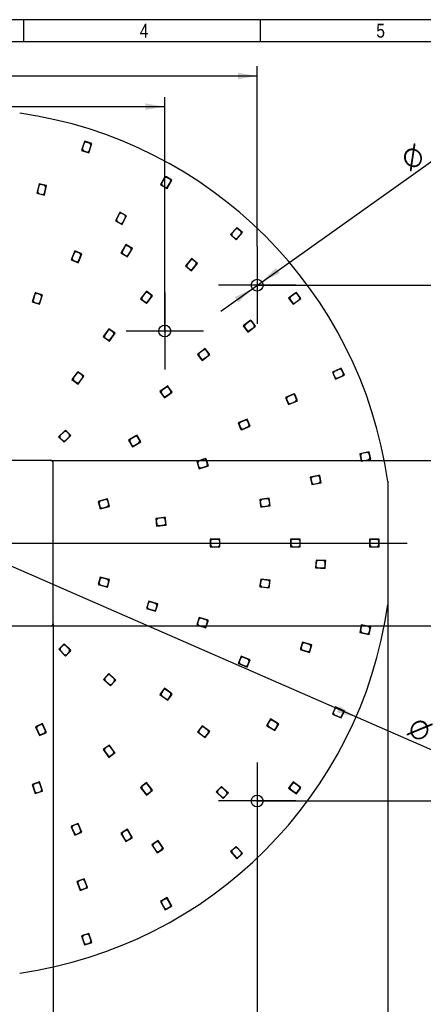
# Model space of a CAD drawing. Header units: millimetres. Extents: x 16 to 406, y 14 to 285.
# Tile 10 of 12: x 148 to 221, y 106 to 285. Entities that reach past the tile are written whole.
import ezdxf
from ezdxf.enums import TextEntityAlignment as Align
from ezdxf.lldxf.tags import DXFTag

# ---------------------------------------------------------------- set-up
doc = ezdxf.new("R2010")
doc.units = ezdxf.units.MM
for name, color, linetype in [('10', 7, 'Continuous'), ('Default', 7, 'Continuous'), ('LED_2835', 7, 'Continuous'), ('PCB_RDLED_315_EM', 7, 'Continuous')]:
    doc.layers.add(name, color=color, linetype=linetype)
doc.styles.add('SEACAD_Arial', font='arial.ttf')
doc.styles.add('SEACAD_Solid_Edge_ANSI1_Symbols', font='semeca1.ttf')
tags = doc.linetypes.add('CENTER2', pattern=[28.575, 19.05, -3.175, 3.175, -3.175]).pattern_tags.tags
tags[10:11] = [DXFTag(74, 4), DXFTag(75, 0), DXFTag(340, '0'), DXFTag(46, 0.0), DXFTag(50, 0.0), DXFTag(44, 0.0), DXFTag(45, 0.0)]
tags[8:9] = [DXFTag(74, 4), DXFTag(75, 0), DXFTag(340, '0'), DXFTag(46, 0.0), DXFTag(50, 0.0), DXFTag(44, 0.0), DXFTag(45, 0.0)]
tags[6:7] = [DXFTag(74, 4), DXFTag(75, 0), DXFTag(340, '0'), DXFTag(46, 0.0), DXFTag(50, 0.0), DXFTag(44, 0.0), DXFTag(45, 0.0)]
tags[4:5] = [DXFTag(74, 4), DXFTag(75, 0), DXFTag(340, '0'), DXFTag(46, 0.0), DXFTag(50, 0.0), DXFTag(44, 0.0), DXFTag(45, 0.0)]
doc.dimstyles.new('ISO', dxfattribs={"dimtxt": 3.5, "dimasz": 3.5, "dimexe": 1.75, "dimexo": 0, "dimgap": 0.875, "dimtad": 1, "dimlfac": 2, "dimtxsty": 'SEACAD_Arial', "dimblk1": '_SE_FILLED', "dimblk2": '_SE_FILLED', "dimsah": 1, "dimcen": 1.75, "dimadec": 0, "dimazin": 0, "dimtfac": 0.5, "dimtdec": 3, "dimtmove": 0, "dimatfit": 3, "dimfxl": 1, "dimarcsym": 0})

# ---------------------------------------------------------------- blocks, each defined once
blk = doc.blocks.new('SEANNOT_GROUP1')
at = {"layer": 'Default', "color": 7, "linetype": 'CENTER2'}
blk.add_line((54.91, 189.69), (217.81, 189.69), dxfattribs=at)
blk = doc.blocks.new('SEANNOT_GROUP2')
at = {"layer": 'Default', "color": 7, "linetype": 'CENTER2'}
for p, q in [((190.61, 243.44), (190.61, 229.44)), ((197.61, 236.44), (183.61, 236.44))]:
    blk.add_line(p, q, dxfattribs=at)
blk = doc.blocks.new('SEANNOT_GROUP3')
at = {"layer": 'Default', "color": 7, "linetype": 'CENTER2'}
for p, q in [((173.86, 235.14), (173.86, 221.14)), ((180.86, 228.14), (166.86, 228.14))]:
    blk.add_line(p, q, dxfattribs=at)
blk = doc.blocks.new('SEANNOT_GROUP4')
at = {"layer": 'Default', "color": 7, "linetype": 'CENTER2'}
for p, q in [((190.61, 149.94), (190.61, 135.94)), ((197.61, 142.94), (183.61, 142.94))]:
    blk.add_line(p, q, dxfattribs=at)
blk = doc.blocks.new('SE')
at = {"layer": 'LED_2835', "color": 7, "linetype": 'Continuous'}
for p, q in [((159.29, 262.55), (159.22, 262.31)), ((159.22, 262.31), (159.53, 262.47)), ((159.56, 262.4), (159.25, 262.24)), ((159.53, 262.47), (159.29, 262.55)), ((160.63, 262.11), (159.53, 262.47)), ((160.33, 262.16), (159.56, 262.4)), ((159.22, 262.31), (158.75, 260.88)), ((158.75, 260.88), (160.09, 260.45)), ((159.25, 262.24), (158.89, 261.15)), ((158.89, 261.15), (159.05, 260.84)), ((159.05, 260.84), (159.82, 260.59)), ((159.82, 260.59), (160.13, 260.75)), ((160.09, 260.45), (160.63, 262.11)), ((160.13, 260.75), (160.49, 261.84)), ((160.49, 261.84), (160.33, 262.16)), ((173.82, 255.97), (173.07, 254.67)), ((173.83, 255.9), (173.26, 254.9)), ((173.94, 256.18), (173.82, 255.97)), ((173.82, 255.97), (174.16, 256.06)), ((174.18, 255.99), (173.83, 255.9)), ((174.16, 256.06), (173.94, 256.18)), ((175.15, 255.48), (174.16, 256.06)), ((174.87, 255.59), (174.18, 255.99)), ((174.28, 253.97), (175.15, 255.48)), ((174.96, 255.25), (174.87, 255.59)), ((151.02, 254.57), (150.67, 253.11)), ((151.05, 254.51), (150.79, 253.39)), ((151.07, 254.81), (151.02, 254.57)), ((151.02, 254.57), (151.32, 254.75)), ((151.35, 254.69), (151.05, 254.51)), ((151.32, 254.75), (151.07, 254.81)), ((152.43, 254.49), (151.32, 254.75)), ((152.13, 254.51), (151.35, 254.69)), ((152.03, 252.78), (152.43, 254.49)), ((152.05, 253.09), (152.32, 254.21)), ((152.32, 254.21), (152.13, 254.51)), ((173.07, 254.67), (174.28, 253.97)), ((173.26, 254.9), (173.35, 254.56)), ((173.35, 254.56), (174.04, 254.16)), ((174.04, 254.16), (174.38, 254.25)), ((174.38, 254.25), (174.96, 255.25)), ((150.67, 253.11), (152.03, 252.78)), ((150.79, 253.39), (150.97, 253.09)), ((150.97, 253.09), (151.75, 252.9)), ((151.75, 252.9), (152.05, 253.09)), ((165.58, 249.44), (164.91, 248.1)), ((165.6, 249.37), (165.09, 248.34)), ((165.09, 248.34), (165.2, 248.01)), ((165.69, 249.66), (165.58, 249.44)), ((165.58, 249.44), (165.92, 249.55)), ((165.94, 249.48), (165.6, 249.37)), ((165.92, 249.55), (165.69, 249.66)), ((166.94, 249.03), (165.92, 249.55)), ((166.65, 249.12), (165.94, 249.48)), ((166.16, 247.47), (166.94, 249.03)), ((166.25, 247.76), (166.76, 248.79)), ((166.76, 248.79), (166.65, 249.12)), ((164.91, 248.1), (166.16, 247.47)), ((165.2, 248.01), (165.91, 247.65)), ((165.91, 247.65), (166.25, 247.76)), ((186.78, 246.73), (185.77, 245.62)), ((186.78, 246.66), (186.01, 245.81)), ((186.94, 246.92), (186.78, 246.73)), ((186.78, 246.73), (187.13, 246.75)), ((187.13, 246.68), (186.78, 246.66)), ((187.13, 246.75), (186.94, 246.92)), ((187.98, 245.98), (187.13, 246.75)), ((187.73, 246.14), (187.13, 246.68)), ((185.77, 245.62), (186.81, 244.68)), ((186.01, 245.81), (186.03, 245.45)), ((186.03, 245.45), (186.62, 244.92)), ((186.62, 244.92), (186.98, 244.94)), ((186.81, 244.68), (187.98, 245.98)), ((186.98, 244.94), (187.75, 245.79)), ((187.75, 245.79), (187.73, 246.14)), ((166.79, 243.8), (165.92, 242.28)), ((166.68, 243.52), (166.11, 242.52)), ((167.03, 243.61), (166.68, 243.52)), ((168, 243.1), (166.79, 243.8)), ((167.72, 243.21), (167.03, 243.61)), ((167.23, 241.87), (167.81, 242.87)), ((167.25, 241.8), (168, 243.1)), ((167.81, 242.87), (167.72, 243.21)), ((157.54, 242.65), (156.87, 241.04)), ((156.87, 241.04), (157.93, 240.6)), ((157.47, 242.36), (157.03, 241.29)), ((157.03, 241.29), (157.17, 240.97)), ((157.8, 242.49), (157.47, 242.36)), ((158.83, 242.12), (157.54, 242.65)), ((158.54, 242.19), (157.8, 242.49)), ((158.23, 240.8), (158.67, 241.86)), ((158.26, 240.73), (158.83, 242.12)), ((158.67, 241.86), (158.54, 242.19)), ((165.92, 242.28), (166.91, 241.71)), ((166.11, 242.52), (166.2, 242.18)), ((166.2, 242.18), (166.89, 241.78)), ((166.89, 241.78), (167.23, 241.87)), ((167.25, 241.8), (166.91, 241.71)), ((166.91, 241.71), (167.13, 241.58)), ((167.13, 241.58), (167.25, 241.8)), ((178.57, 241.09), (177.61, 239.94)), ((178.58, 241.02), (177.84, 240.14)), ((178.73, 241.28), (178.57, 241.09)), ((178.57, 241.09), (178.92, 241.12)), ((178.93, 241.05), (178.58, 241.02)), ((178.92, 241.12), (178.73, 241.28)), ((179.8, 240.38), (178.92, 241.12)), ((179.54, 240.53), (178.93, 241.05)), ((157.17, 240.97), (157.9, 240.66)), ((157.9, 240.66), (158.23, 240.8)), ((158.26, 240.73), (157.93, 240.6)), ((157.93, 240.6), (158.16, 240.5)), ((158.16, 240.5), (158.26, 240.73)), ((177.61, 239.94), (178.68, 239.04)), ((177.84, 240.14), (177.87, 239.78)), ((177.87, 239.78), (178.48, 239.27)), ((178.48, 239.27), (178.83, 239.3)), ((178.68, 239.04), (179.8, 240.38)), ((178.83, 239.3), (179.57, 240.18)), ((179.57, 240.18), (179.54, 240.53)), ((150.3, 234.86), (149.84, 233.43)), ((150.33, 234.8), (149.98, 233.7)), ((150.38, 235.1), (150.3, 234.86)), ((150.3, 234.86), (150.61, 235.02)), ((150.65, 234.96), (150.33, 234.8)), ((150.61, 235.02), (150.38, 235.1)), ((151.71, 234.67), (150.61, 235.02)), ((151.41, 234.71), (150.65, 234.96)), ((151.17, 233), (151.71, 234.67)), ((151.21, 233.3), (151.57, 234.4)), ((151.57, 234.4), (151.41, 234.71)), ((170.52, 235.37), (169.46, 233.98)), ((169.46, 233.98), (170.37, 233.28)), ((170.38, 235.1), (169.68, 234.19)), ((169.68, 234.19), (169.73, 233.84)), ((170.73, 235.14), (170.38, 235.1)), ((171.64, 234.51), (170.52, 235.37)), ((170.71, 233.39), (171.41, 234.31)), ((170.72, 233.32), (171.64, 234.51)), ((171.37, 234.66), (170.73, 235.14)), ((171.41, 234.31), (171.37, 234.66)), ((197.53, 235), (196.32, 234.12)), ((196.32, 234.12), (197.14, 232.99)), ((196.59, 234.26), (196.54, 233.91)), ((196.54, 233.91), (197.01, 233.26)), ((197.52, 234.93), (196.59, 234.26)), ((197.14, 232.99), (198.56, 234.02)), ((197.36, 233.21), (198.29, 233.88)), ((197.87, 234.88), (197.52, 234.93)), ((197.74, 235.15), (197.53, 235)), ((197.53, 235), (197.88, 234.95)), ((197.88, 234.95), (197.74, 235.15)), ((198.34, 234.23), (197.87, 234.88)), ((198.56, 234.02), (197.88, 234.95)), ((198.29, 233.88), (198.34, 234.23)), ((149.84, 233.43), (151.17, 233)), ((149.98, 233.7), (150.14, 233.39)), ((150.14, 233.39), (150.9, 233.14)), ((150.9, 233.14), (151.21, 233.3)), ((169.73, 233.84), (170.36, 233.35)), ((170.36, 233.35), (170.71, 233.39)), ((170.72, 233.32), (170.37, 233.28)), ((170.37, 233.28), (170.57, 233.13)), ((170.57, 233.13), (170.72, 233.32)), ((197.01, 233.26), (197.36, 233.21)), ((163.72, 228.54), (163.57, 228.34)), ((163.92, 228.4), (163.72, 228.54)), ((189.29, 229.97), (188.08, 229.07)), ((188.08, 229.07), (188.92, 227.95)), ((188.35, 229.21), (188.3, 228.86)), ((188.3, 228.86), (188.78, 228.22)), ((189.28, 229.9), (188.35, 229.21)), ((188.92, 227.95), (190.32, 228.99)), ((189.13, 228.17), (190.05, 228.85)), ((189.63, 229.85), (189.28, 229.9)), ((189.49, 230.12), (189.29, 229.97)), ((189.29, 229.97), (189.64, 229.92)), ((189.64, 229.92), (189.49, 230.12)), ((190.1, 229.2), (189.63, 229.85)), ((190.32, 228.99), (189.64, 229.92)), ((190.05, 228.85), (190.1, 229.2)), ((163.57, 228.34), (162.69, 227.13)), ((162.69, 227.13), (163.83, 226.31)), ((163.59, 228.27), (162.91, 227.34)), ((162.91, 227.34), (162.96, 226.99)), ((162.96, 226.99), (163.61, 226.52)), ((163.57, 228.34), (163.92, 228.4)), ((163.93, 228.33), (163.59, 228.27)), ((163.83, 226.31), (164.85, 227.72)), ((164.85, 227.72), (163.92, 228.4)), ((164.58, 227.86), (163.93, 228.33)), ((163.96, 226.58), (164.64, 227.51)), ((164.64, 227.51), (164.58, 227.86)), ((188.78, 228.22), (189.13, 228.17)), ((163.61, 226.52), (163.96, 226.58)), ((181.18, 224.97), (179.79, 223.9)), ((182.03, 223.86), (181.18, 224.97)), ((179.79, 223.9), (180.49, 222.99)), ((180.06, 224.05), (180.02, 223.7)), ((180.02, 223.7), (180.5, 223.06)), ((180.97, 224.75), (180.06, 224.05)), ((180.84, 222.94), (182.03, 223.86)), ((180.85, 223.01), (181.77, 223.71)), ((181.32, 224.7), (180.97, 224.75)), ((181.81, 224.06), (181.32, 224.7)), ((181.77, 223.71), (181.81, 224.06)), ((180.49, 222.99), (180.65, 222.79)), ((180.84, 222.94), (180.49, 222.99)), ((180.5, 223.06), (180.85, 223.01)), ((180.65, 222.79), (180.84, 222.94)), ((205.85, 221.4), (205.62, 221.29)), ((205.95, 221.17), (205.85, 221.4)), ((157.92, 220.56), (157.04, 219.35)), ((157.93, 220.49), (157.26, 219.56)), ((157.26, 219.56), (157.31, 219.21)), ((158.07, 220.76), (157.92, 220.56)), ((157.92, 220.56), (158.27, 220.61)), ((158.28, 220.54), (157.93, 220.49)), ((158.27, 220.61), (158.07, 220.76)), ((158.17, 218.52), (159.2, 219.94)), ((159.2, 219.94), (158.27, 220.61)), ((158.93, 220.07), (158.28, 220.54)), ((158.31, 218.79), (158.98, 219.72)), ((158.98, 219.72), (158.93, 220.07)), ((205.62, 221.29), (204.25, 220.68)), ((204.25, 220.68), (204.82, 219.41)), ((204.54, 220.76), (204.42, 220.43)), ((204.42, 220.43), (204.74, 219.7)), ((205.59, 221.23), (204.54, 220.76)), ((204.74, 219.7), (205.07, 219.57)), ((204.82, 219.41), (206.42, 220.12)), ((205.07, 219.57), (206.12, 220.04)), ((205.92, 221.1), (205.59, 221.23)), ((205.62, 221.29), (205.95, 221.17)), ((206.25, 220.37), (205.92, 221.1)), ((206.42, 220.12), (205.95, 221.17)), ((206.12, 220.04), (206.25, 220.37)), ((157.04, 219.35), (158.17, 218.52)), ((157.31, 219.21), (157.96, 218.74)), ((157.96, 218.74), (158.31, 218.79)), ((174.19, 218.04), (172.97, 217.16)), ((174.17, 217.97), (173.24, 217.29)), ((174.52, 217.91), (174.17, 217.97)), ((174.39, 218.19), (174.19, 218.04)), ((174.19, 218.04), (174.54, 217.98)), ((174.54, 217.98), (174.39, 218.19)), ((174.99, 217.27), (174.52, 217.91)), ((175.21, 217.05), (174.54, 217.98)), ((172.97, 217.16), (173.8, 216.03)), ((173.24, 217.29), (173.19, 216.94)), ((173.19, 216.94), (173.66, 216.3)), ((173.66, 216.3), (174.01, 216.24)), ((173.8, 216.03), (175.21, 217.05)), ((174.01, 216.24), (174.94, 216.92)), ((174.94, 216.92), (174.99, 217.27)), ((197.15, 216.68), (195.77, 216.08)), ((195.77, 216.08), (196.32, 214.8)), ((196.07, 216.15), (195.94, 215.83)), ((197.12, 216.61), (196.07, 216.15)), ((197.45, 216.48), (197.12, 216.61)), ((197.38, 216.77), (197.15, 216.68)), ((197.15, 216.68), (197.48, 216.55)), ((197.48, 216.55), (197.38, 216.77)), ((197.77, 215.75), (197.45, 216.48)), ((197.93, 215.49), (197.48, 216.55)), ((195.94, 215.83), (196.25, 215.09)), ((196.25, 215.09), (196.58, 214.96)), ((196.32, 214.8), (197.93, 215.49)), ((196.58, 214.96), (197.64, 215.42)), ((197.64, 215.42), (197.77, 215.75)), ((188.78, 212.16), (187.17, 211.5)), ((187.17, 211.5), (187.61, 210.43)), ((187.46, 211.56), (187.33, 211.24)), ((187.33, 211.24), (187.64, 210.5)), ((188.53, 212), (187.46, 211.56)), ((187.93, 210.3), (189.32, 210.87)), ((187.96, 210.36), (189.02, 210.8)), ((188.85, 211.87), (188.53, 212)), ((189.32, 210.87), (188.78, 212.16)), ((189.16, 211.13), (188.85, 211.87)), ((189.02, 210.8), (189.16, 211.13)), ((155.67, 210.01), (154.61, 208.95)), ((154.61, 208.95), (155.6, 207.96)), ((155.67, 209.94), (154.86, 209.13)), ((154.86, 209.13), (154.86, 208.77)), ((155.6, 207.96), (156.84, 209.2)), ((155.85, 210.19), (155.67, 210.01)), ((155.67, 210.01), (156.02, 210.01)), ((156.02, 209.94), (155.67, 209.94)), ((155.78, 208.21), (156.59, 209.02)), ((156.02, 210.01), (155.85, 210.19)), ((156.84, 209.2), (156.02, 210.01)), ((156.59, 209.37), (156.02, 209.94)), ((156.59, 209.02), (156.59, 209.37)), ((168.61, 209.12), (167.31, 208.37)), ((168.59, 209.05), (167.6, 208.48)), ((168.93, 208.96), (168.59, 209.05)), ((168.83, 209.25), (168.61, 209.12)), ((168.61, 209.12), (168.95, 209.03)), ((168.95, 209.03), (168.83, 209.25)), ((169.33, 208.27), (168.93, 208.96)), ((169.53, 208.03), (168.95, 209.03)), ((187.61, 210.43), (187.7, 210.2)), ((187.93, 210.3), (187.61, 210.43)), ((187.64, 210.5), (187.96, 210.36)), ((187.7, 210.2), (187.93, 210.3)), ((154.86, 208.77), (155.42, 208.21)), ((155.42, 208.21), (155.78, 208.21)), ((167.31, 208.37), (168.01, 207.16)), ((167.6, 208.48), (167.5, 208.14)), ((167.5, 208.14), (167.9, 207.44)), ((167.9, 207.44), (168.25, 207.35)), ((168.01, 207.16), (169.53, 208.03)), ((168.25, 207.35), (169.24, 207.93)), ((169.24, 207.93), (169.33, 208.27)), ((210.68, 206.2), (209.21, 205.89)), ((209.21, 205.89), (209.5, 204.52)), ((209.51, 205.91), (209.32, 205.61)), ((209.32, 205.61), (209.49, 204.83)), ((210.64, 206.14), (209.51, 205.91)), ((210.93, 205.95), (210.64, 206.14)), ((210.92, 206.26), (210.68, 206.2)), ((210.68, 206.2), (210.97, 206.01)), ((210.97, 206.01), (210.92, 206.26)), ((211.1, 205.17), (210.93, 205.95)), ((211.21, 204.89), (210.97, 206.01)), ((181.09, 204.96), (179.67, 204.5)), ((179.67, 204.5), (180.1, 203.17)), ((179.97, 204.54), (179.81, 204.23)), ((179.81, 204.23), (180.06, 203.47)), ((181.06, 204.9), (179.97, 204.54)), ((180.1, 203.17), (181.76, 203.71)), ((180.37, 203.31), (181.46, 203.66)), ((181.38, 204.74), (181.06, 204.9)), ((181.33, 205.04), (181.09, 204.96)), ((181.09, 204.96), (181.41, 204.8)), ((181.41, 204.8), (181.33, 205.04)), ((181.62, 203.98), (181.38, 204.74)), ((181.76, 203.71), (181.41, 204.8)), ((181.46, 203.66), (181.62, 203.98)), ((209.49, 204.83), (209.78, 204.63)), ((209.5, 204.52), (211.21, 204.89)), ((209.78, 204.63), (210.91, 204.87)), ((210.91, 204.87), (211.1, 205.17)), ((180.06, 203.47), (180.37, 203.31)), ((201.73, 201.93), (200.25, 201.67)), ((201.69, 201.87), (200.56, 201.67)), ((201.98, 201.67), (201.69, 201.87)), ((201.98, 201.97), (201.73, 201.93)), ((201.73, 201.93), (202.02, 201.73)), ((202.02, 201.73), (201.98, 201.97)), ((202.22, 200.59), (202.02, 201.73)), ((200.25, 201.67), (200.5, 200.29)), ((200.56, 201.67), (200.36, 201.38)), ((200.36, 201.38), (200.5, 200.59)), ((200.5, 200.29), (202.22, 200.59)), ((200.5, 200.59), (200.78, 200.39)), ((200.78, 200.39), (201.92, 200.59)), ((201.92, 200.59), (202.12, 200.88)), ((202.12, 200.88), (201.98, 201.67)), ((163.24, 197.63), (161.79, 197.24)), ((161.79, 197.24), (162.16, 195.89)), ((162.1, 197.27), (161.92, 196.97)), ((161.92, 196.97), (162.13, 196.19)), ((163.21, 197.57), (162.1, 197.27)), ((163.51, 197.39), (163.21, 197.57)), ((163.48, 197.7), (163.24, 197.63)), ((163.24, 197.63), (163.55, 197.46)), ((163.55, 197.46), (163.48, 197.7)), ((163.72, 196.62), (163.51, 197.39)), ((163.54, 196.32), (163.72, 196.62)), ((163.85, 196.35), (163.55, 197.46)), ((192.81, 197.83), (191.08, 197.6)), ((191.08, 197.6), (191.23, 196.46)), ((191.38, 197.59), (191.17, 197.31)), ((191.17, 197.31), (191.27, 196.52)), ((191.23, 196.46), (191.26, 196.21)), ((191.51, 196.25), (191.23, 196.46)), ((191.27, 196.52), (191.55, 196.3)), ((192.52, 197.74), (191.38, 197.59)), ((191.51, 196.25), (193, 196.44)), ((191.55, 196.3), (192.69, 196.45)), ((192.8, 197.53), (192.52, 197.74)), ((192.69, 196.45), (192.91, 196.73)), ((192.91, 196.73), (192.8, 197.53)), ((193, 196.44), (192.81, 197.83)), ((162.13, 196.19), (162.43, 196.02)), ((162.16, 195.89), (163.85, 196.35)), ((162.43, 196.02), (163.54, 196.32)), ((191.26, 196.21), (191.51, 196.25)), ((173.72, 194.32), (172.23, 194.17)), ((172.23, 194.17), (172.38, 192.77)), ((172.54, 194.15), (172.31, 193.87)), ((172.31, 193.87), (172.4, 193.08)), ((172.38, 192.77), (174.12, 192.96)), ((172.4, 193.08), (172.67, 192.85)), ((173.68, 194.27), (172.54, 194.15)), ((172.67, 192.85), (173.82, 192.98)), ((173.95, 194.05), (173.68, 194.27)), ((173.97, 194.35), (173.72, 194.32)), ((173.72, 194.32), (174, 194.1)), ((173.82, 192.98), (174.04, 193.25)), ((174.04, 193.25), (173.95, 194.05)), ((174, 194.1), (173.97, 194.35)), ((174.12, 192.96), (174, 194.1)), ((183.62, 190.39), (182.12, 190.39)), ((182.12, 190.39), (182.12, 188.99)), ((182.42, 190.34), (182.17, 190.09)), ((182.17, 190.09), (182.17, 189.29)), ((182.17, 189.29), (182.42, 189.04)), ((183.57, 190.34), (182.42, 190.34)), ((183.82, 190.09), (183.57, 190.34)), ((183.57, 189.04), (183.82, 189.29)), ((183.87, 190.39), (183.62, 190.39)), ((183.62, 190.39), (183.87, 190.14)), ((183.82, 189.29), (183.82, 190.09)), ((183.87, 190.14), (183.87, 190.39)), ((183.87, 188.99), (183.87, 190.14)), ((196.68, 190.39), (196.68, 189.24)), ((198.43, 190.39), (196.68, 190.39)), ((196.68, 189.24), (196.68, 188.99)), ((196.93, 188.99), (196.68, 189.24)), ((196.98, 190.34), (196.73, 190.09)), ((196.73, 190.09), (196.73, 189.29)), ((196.73, 189.29), (196.98, 189.04)), ((198.13, 190.34), (196.98, 190.34)), ((198.38, 190.09), (198.13, 190.34)), ((198.13, 189.04), (198.38, 189.29)), ((198.38, 189.29), (198.38, 190.09)), ((198.43, 188.99), (198.43, 190.39)), ((212.48, 190.39), (210.98, 190.39)), ((210.98, 190.39), (210.98, 188.99)), ((211.28, 190.34), (211.03, 190.09)), ((211.03, 190.09), (211.03, 189.29)), ((211.03, 189.29), (211.28, 189.04)), ((212.43, 190.34), (211.28, 190.34)), ((212.68, 190.09), (212.43, 190.34)), ((212.43, 189.04), (212.68, 189.29)), ((212.73, 190.39), (212.48, 190.39)), ((212.48, 190.39), (212.73, 190.14)), ((212.68, 189.29), (212.68, 190.09)), ((212.73, 190.14), (212.73, 190.39)), ((212.73, 188.99), (212.73, 190.14)), ((182.12, 188.99), (183.87, 188.99)), ((182.42, 189.04), (183.57, 189.04)), ((196.68, 188.99), (196.93, 188.99)), ((196.93, 188.99), (198.43, 188.99)), ((196.98, 189.04), (198.13, 189.04)), ((210.98, 188.99), (212.73, 188.99)), ((211.28, 189.04), (212.43, 189.04)), ((201.29, 186.61), (201.21, 185.21)), ((201.33, 186.31), (201.28, 185.51)), ((202.79, 186.52), (201.29, 186.61)), ((201.59, 186.54), (201.33, 186.31)), ((202.74, 186.48), (201.59, 186.54)), ((202.97, 186.21), (202.74, 186.48)), ((203.04, 186.51), (202.79, 186.52)), ((202.79, 186.52), (203.03, 186.26)), ((202.93, 185.41), (202.97, 186.21)), ((202.96, 185.11), (203.03, 186.26)), ((203.03, 186.26), (203.04, 186.51)), ((201.21, 185.21), (202.96, 185.11)), ((201.28, 185.51), (201.52, 185.25)), ((201.52, 185.25), (202.66, 185.18)), ((202.66, 185.18), (202.93, 185.41)), ((162.16, 183.51), (161.8, 182.16)), ((161.8, 182.16), (163.49, 181.71)), ((162.13, 183.21), (161.93, 182.44)), ((161.93, 182.44), (162.1, 182.13)), ((162.1, 182.13), (163.21, 181.84)), ((162.44, 183.39), (162.13, 183.21)), ((163.61, 183.13), (162.16, 183.51)), ((163.55, 183.09), (162.44, 183.39)), ((163.49, 181.71), (163.79, 182.82)), ((163.52, 182.01), (163.73, 182.79)), ((163.73, 182.79), (163.55, 183.09)), ((163.85, 183.06), (163.61, 183.13)), ((163.61, 183.13), (163.79, 182.82)), ((163.79, 182.82), (163.85, 183.06)), ((191.26, 183.17), (191.11, 182.03)), ((191.27, 182.87), (191.17, 182.07)), ((191.17, 182.07), (191.38, 181.79)), ((193, 182.94), (191.26, 183.17)), ((191.55, 183.08), (191.27, 182.87)), ((192.69, 182.93), (191.55, 183.08)), ((192.91, 182.65), (192.69, 182.93)), ((192.8, 181.86), (192.91, 182.65)), ((192.81, 181.55), (193, 182.94)), ((163.21, 181.84), (163.52, 182.01)), ((191.11, 182.03), (191.08, 181.78)), ((191.08, 181.78), (191.33, 181.75)), ((191.33, 181.75), (191.11, 182.03)), ((191.33, 181.75), (192.81, 181.55)), ((191.38, 181.79), (192.52, 181.64)), ((192.52, 181.64), (192.8, 181.86)), ((170.95, 179.19), (170.52, 177.86)), ((170.91, 178.89), (170.66, 178.13)), ((171.22, 179.05), (170.91, 178.89)), ((172.38, 178.72), (170.95, 179.19)), ((172.31, 178.69), (171.22, 179.05)), ((172.48, 178.38), (172.31, 178.69)), ((172.62, 178.65), (172.38, 178.72)), ((172.38, 178.72), (172.54, 178.41)), ((172.54, 178.41), (172.62, 178.65)), ((170.52, 177.86), (172.18, 177.32)), ((170.66, 178.13), (170.82, 177.81)), ((170.82, 177.81), (171.91, 177.46)), ((171.91, 177.46), (172.23, 177.62)), ((172.18, 177.32), (172.54, 178.41)), ((172.23, 177.62), (172.48, 178.38)), ((180.1, 176.22), (179.67, 174.88)), ((180.06, 175.91), (179.81, 175.15)), ((179.81, 175.15), (179.97, 174.84)), ((180.37, 176.08), (180.06, 175.91)), ((181.53, 175.75), (180.1, 176.22)), ((181.46, 175.72), (180.37, 176.08)), ((181.33, 174.34), (181.69, 175.44)), ((181.38, 174.64), (181.62, 175.4)), ((181.62, 175.4), (181.46, 175.72)), ((181.76, 175.67), (181.53, 175.75)), ((181.53, 175.75), (181.69, 175.44)), ((181.69, 175.44), (181.76, 175.67)), ((179.67, 174.88), (181.33, 174.34)), ((179.97, 174.84), (181.06, 174.48)), ((181.06, 174.48), (181.38, 174.64)), ((209.5, 174.86), (209.21, 173.49)), ((209.21, 173.49), (210.92, 173.13)), ((209.49, 174.56), (209.32, 173.77)), ((209.32, 173.77), (209.51, 173.48)), ((209.78, 174.75), (209.49, 174.56)), ((210.97, 174.55), (209.5, 174.86)), ((209.51, 173.48), (210.64, 173.24)), ((210.91, 174.51), (209.78, 174.75)), ((210.64, 173.24), (210.93, 173.43)), ((211.1, 174.21), (210.91, 174.51)), ((210.92, 173.13), (211.16, 174.25)), ((210.93, 173.43), (211.1, 174.21)), ((211.21, 174.5), (210.97, 174.55)), ((210.97, 174.55), (211.16, 174.25)), ((211.16, 174.25), (211.21, 174.5)), ((155.62, 171.44), (154.63, 170.45)), ((156.68, 170.38), (155.62, 171.44)), ((198.83, 171.72), (198.43, 170.38)), ((198.8, 171.42), (198.57, 170.65)), ((199.11, 171.58), (198.8, 171.42)), ((200.27, 171.29), (198.83, 171.72)), ((200.21, 171.26), (199.11, 171.58)), ((154.63, 170.45), (155.86, 169.21)), ((155.44, 171.19), (154.88, 170.63)), ((154.88, 170.63), (154.88, 170.27)), ((154.88, 170.27), (155.69, 169.46)), ((155.79, 171.19), (155.44, 171.19)), ((156.61, 170.38), (155.79, 171.19)), ((155.86, 169.21), (156.68, 170.03)), ((156.04, 169.46), (156.61, 170.03)), ((156.61, 170.03), (156.61, 170.38)), ((156.85, 170.2), (156.68, 170.38)), ((156.68, 170.38), (156.68, 170.03)), ((156.68, 170.03), (156.85, 170.2)), ((198.43, 170.38), (200.11, 169.88)), ((198.57, 170.65), (198.73, 170.34)), ((198.73, 170.34), (199.84, 170.01)), ((199.84, 170.01), (200.15, 170.18)), ((200.11, 169.88), (200.44, 170.98)), ((200.15, 170.18), (200.38, 170.94)), ((200.38, 170.94), (200.21, 171.26)), ((200.51, 171.22), (200.27, 171.29)), ((200.27, 171.29), (200.44, 170.98)), ((200.44, 170.98), (200.51, 171.22)), ((155.69, 169.46), (156.04, 169.46)), ((187.26, 168.12), (187.17, 167.89)), ((187.17, 167.89), (187.4, 167.79)), ((187.7, 169.18), (187.26, 168.12)), ((187.4, 167.79), (187.26, 168.12)), ((187.64, 168.89), (187.33, 168.15)), ((187.33, 168.15), (187.46, 167.82)), ((187.4, 167.79), (188.78, 167.22)), ((187.46, 167.82), (188.53, 167.38)), ((187.96, 169.02), (187.64, 168.89)), ((189.32, 168.51), (187.7, 169.18)), ((189.02, 168.58), (187.96, 169.02)), ((188.78, 167.22), (189.32, 168.51)), ((188.85, 167.52), (189.16, 168.25)), ((189.16, 168.25), (189.02, 168.58)), ((163.69, 166.03), (162.75, 164.99)), ((164.8, 165.02), (163.69, 166.03)), ((188.53, 167.38), (188.85, 167.52)), ((162.75, 164.99), (164.05, 163.82)), ((163.52, 165.77), (162.99, 165.18)), ((162.99, 165.18), (163.01, 164.82)), ((163.01, 164.82), (163.86, 164.05)), ((163.88, 165.79), (163.52, 165.77)), ((164.73, 165.02), (163.88, 165.79)), ((164.05, 163.82), (164.82, 164.67)), ((164.22, 164.07), (164.75, 164.67)), ((164.75, 164.67), (164.73, 165.02)), ((164.99, 164.86), (164.8, 165.02)), ((164.8, 165.02), (164.82, 164.67)), ((164.82, 164.67), (164.99, 164.86)), ((163.86, 164.05), (164.22, 164.07)), ((173.8, 163.36), (172.97, 162.23)), ((173.66, 163.09), (173.19, 162.44)), ((173.19, 162.44), (173.24, 162.09)), ((174.01, 163.14), (173.66, 163.09)), ((175.01, 162.48), (173.8, 163.36)), ((174.94, 162.47), (174.01, 163.14)), ((174.99, 162.12), (174.94, 162.47)), ((175.21, 162.33), (175.01, 162.48)), ((175.01, 162.48), (175.06, 162.13)), ((172.97, 162.23), (174.39, 161.2)), ((173.24, 162.09), (174.17, 161.41)), ((174.17, 161.41), (174.52, 161.47)), ((174.39, 161.2), (175.06, 162.13)), ((174.52, 161.47), (174.99, 162.12)), ((175.06, 162.13), (175.21, 162.33)), ((204.82, 159.98), (204.25, 158.7)), ((204.74, 159.68), (204.42, 158.95)), ((204.42, 158.95), (204.54, 158.62)), ((205.07, 159.81), (204.74, 159.68)), ((206.19, 159.37), (204.82, 159.98)), ((206.12, 159.34), (205.07, 159.81)), ((205.85, 157.99), (206.31, 159.04)), ((205.92, 158.28), (206.25, 159.01)), ((206.25, 159.01), (206.12, 159.34)), ((206.42, 159.27), (206.19, 159.37)), ((206.19, 159.37), (206.31, 159.04)), ((206.31, 159.04), (206.42, 159.27)), ((193.01, 157.8), (192.31, 156.58)), ((192.9, 157.51), (192.5, 156.82)), ((193.24, 157.6), (192.9, 157.51)), ((194.3, 157.05), (193.01, 157.8)), ((194.24, 157.03), (193.24, 157.6)), ((204.25, 158.7), (205.85, 157.99)), ((204.54, 158.62), (205.59, 158.16)), ((205.59, 158.16), (205.92, 158.28)), ((151.7, 156.96), (150.42, 156.39)), ((150.42, 156.39), (151.13, 154.79)), ((150.72, 156.46), (150.59, 156.13)), ((150.59, 156.13), (151.06, 155.08)), ((151.45, 156.79), (150.72, 156.46)), ((151.78, 156.66), (151.45, 156.79)), ((152.31, 155.59), (151.7, 156.96)), ((152.24, 155.61), (151.78, 156.66)), ((152.12, 155.28), (152.24, 155.61)), ((152.31, 155.59), (152.18, 155.26)), ((152.18, 155.26), (152.41, 155.36)), ((152.41, 155.36), (152.31, 155.59)), ((179.95, 155.68), (179.79, 155.48)), ((179.79, 155.48), (179.99, 155.33)), ((180.65, 156.59), (179.95, 155.68)), ((179.99, 155.33), (179.95, 155.68)), ((179.99, 155.33), (181.18, 154.42)), ((180.5, 156.32), (180.02, 155.69)), ((180.02, 155.69), (180.06, 155.34)), ((180.06, 155.34), (180.97, 154.64)), ((180.85, 156.37), (180.5, 156.32)), ((182.03, 155.53), (180.65, 156.59)), ((181.77, 155.67), (180.85, 156.37)), ((181.18, 154.42), (182.03, 155.53)), ((181.32, 154.68), (181.81, 155.32)), ((181.81, 155.32), (181.77, 155.67)), ((192.31, 156.58), (193.82, 155.71)), ((192.5, 156.82), (192.59, 156.48)), ((192.59, 156.48), (193.59, 155.9)), ((193.59, 155.9), (193.93, 155.99)), ((193.82, 155.71), (194.4, 156.7)), ((193.93, 155.99), (194.33, 156.69)), ((194.33, 156.69), (194.24, 157.03)), ((194.52, 156.92), (194.3, 157.05)), ((194.3, 157.05), (194.4, 156.7)), ((194.4, 156.7), (194.52, 156.92)), ((151.06, 155.08), (151.39, 154.96)), ((151.13, 154.79), (152.18, 155.26)), ((151.39, 154.96), (152.12, 155.28)), ((180.97, 154.64), (181.32, 154.68)), ((163.83, 153.08), (162.69, 152.26)), ((162.69, 152.26), (163.72, 150.84)), ((162.96, 152.39), (162.91, 152.04)), ((162.91, 152.04), (163.59, 151.11)), ((163.61, 152.86), (162.96, 152.39)), ((163.96, 152.81), (163.61, 152.86)), ((164.71, 151.87), (163.83, 153.08)), ((164.64, 151.88), (163.96, 152.81)), ((164.58, 151.53), (164.64, 151.88)), ((164.71, 151.87), (164.65, 151.52)), ((164.85, 151.66), (164.71, 151.87)), ((163.59, 151.11), (163.93, 151.06)), ((163.72, 150.84), (164.65, 151.52)), ((163.93, 151.06), (164.58, 151.53)), ((164.65, 151.52), (164.85, 151.66)), ((151.17, 146.38), (149.84, 145.95)), ((151.63, 144.96), (151.17, 146.38)), ((197.14, 146.39), (196.32, 145.26)), ((198.36, 145.51), (197.14, 146.39)), ((149.84, 145.95), (150.38, 144.29)), ((150.14, 146), (149.98, 145.68)), ((149.98, 145.68), (150.33, 144.59)), ((150.9, 146.24), (150.14, 146)), ((150.33, 144.59), (150.65, 144.43)), ((150.38, 144.29), (151.47, 144.64)), ((150.65, 144.43), (151.41, 144.67)), ((151.21, 146.08), (150.9, 146.24)), ((151.57, 144.99), (151.21, 146.08)), ((151.41, 144.67), (151.57, 144.99)), ((151.63, 144.96), (151.47, 144.64)), ((151.47, 144.64), (151.71, 144.72)), ((151.71, 144.72), (151.63, 144.96)), ((169.66, 145.56), (169.46, 145.41)), ((169.46, 145.41), (169.61, 145.21)), ((169.61, 145.21), (169.66, 145.56)), ((169.61, 145.21), (170.52, 144.02)), ((170.57, 146.26), (169.66, 145.56)), ((169.73, 145.55), (169.68, 145.2)), ((169.68, 145.2), (170.38, 144.29)), ((170.36, 146.04), (169.73, 145.55)), ((170.71, 145.99), (170.36, 146.04)), ((170.52, 144.02), (171.64, 144.87)), ((171.64, 144.87), (170.57, 146.26)), ((171.41, 145.08), (170.71, 145.99)), ((170.73, 144.24), (171.37, 144.73)), ((171.37, 144.73), (171.41, 145.08)), ((184.12, 145.59), (183.16, 144.57)), ((183.95, 145.34), (183.4, 144.76)), ((183.4, 144.76), (183.41, 144.4)), ((184.31, 145.35), (183.95, 145.34)), ((185.21, 144.56), (184.12, 145.59)), ((185.14, 144.56), (184.31, 145.35)), ((196.32, 145.26), (197.74, 144.23)), ((197.01, 146.12), (196.54, 145.48)), ((196.54, 145.48), (196.59, 145.13)), ((196.59, 145.13), (197.52, 144.45)), ((197.36, 146.18), (197.01, 146.12)), ((198.29, 145.5), (197.36, 146.18)), ((197.74, 144.23), (198.41, 145.16)), ((197.87, 144.51), (198.34, 145.15)), ((198.34, 145.15), (198.29, 145.5)), ((198.56, 145.37), (198.36, 145.51)), ((198.36, 145.51), (198.41, 145.16)), ((198.41, 145.16), (198.56, 145.37)), ((170.38, 144.29), (170.73, 144.24)), ((183.16, 144.57), (184.43, 143.37)), ((183.41, 144.4), (184.25, 143.61)), ((184.25, 143.61), (184.6, 143.63)), ((184.43, 143.37), (185.22, 144.21)), ((184.6, 143.63), (185.15, 144.21)), ((185.15, 144.21), (185.14, 144.56)), ((185.4, 144.39), (185.21, 144.56)), ((185.21, 144.56), (185.22, 144.21)), ((185.22, 144.21), (185.4, 144.39)), ((197.52, 144.45), (197.87, 144.51)), ((157.1, 138.44), (156.87, 138.35)), ((156.87, 138.35), (156.96, 138.12)), ((156.96, 138.12), (157.1, 138.44)), ((156.96, 138.12), (157.54, 136.73)), ((157.17, 138.42), (157.03, 138.09)), ((157.03, 138.09), (157.47, 137.03)), ((158.16, 138.88), (157.1, 138.44)), ((157.9, 138.72), (157.17, 138.42)), ((158.23, 138.59), (157.9, 138.72)), ((158.83, 137.27), (158.16, 138.88)), ((158.67, 137.52), (158.23, 138.59)), ((158.54, 137.2), (158.67, 137.52)), ((167.13, 137.8), (166.13, 137.22)), ((166.89, 137.61), (166.2, 137.21)), ((167.23, 137.51), (166.89, 137.61)), ((168, 136.28), (167.13, 137.8)), ((167.81, 136.52), (167.23, 137.51)), ((157.47, 137.03), (157.8, 136.89)), ((157.54, 136.73), (158.83, 137.27)), ((157.8, 136.89), (158.54, 137.2)), ((166.13, 137.22), (165.92, 137.1)), ((165.92, 137.1), (166.04, 136.88)), ((166.04, 136.88), (166.13, 137.22)), ((166.04, 136.88), (166.79, 135.58)), ((166.2, 137.21), (166.11, 136.86)), ((166.11, 136.86), (166.68, 135.87)), ((166.68, 135.87), (167.03, 135.78)), ((166.79, 135.58), (168, 136.28)), ((167.03, 135.78), (167.72, 136.18)), ((167.72, 136.18), (167.81, 136.52)), ((172.66, 135.77), (171.5, 135)), ((173.49, 134.51), (172.66, 135.77)), ((171.5, 135), (172.46, 133.53)), ((171.77, 135.12), (171.7, 134.77)), ((171.7, 134.77), (172.33, 133.81)), ((172.44, 135.56), (171.77, 135.12)), ((172.79, 135.49), (172.44, 135.56)), ((172.46, 133.53), (173.42, 134.17)), ((172.68, 133.74), (173.35, 134.18)), ((173.42, 134.53), (172.79, 135.49)), ((173.35, 134.18), (173.42, 134.53)), ((173.49, 134.51), (173.42, 134.17)), ((173.42, 134.17), (173.63, 134.3)), ((173.63, 134.3), (173.49, 134.51)), ((186.81, 134.7), (185.77, 133.77)), ((186.03, 133.93), (186.01, 133.58)), ((186.62, 134.47), (186.03, 133.93)), ((186.98, 134.45), (186.62, 134.47)), ((187.82, 133.59), (186.81, 134.7)), ((187.75, 133.59), (186.98, 134.45)), ((172.33, 133.81), (172.68, 133.74)), ((185.77, 133.77), (186.94, 132.47)), ((186.01, 133.58), (186.78, 132.72)), ((186.78, 132.72), (187.13, 132.7)), ((186.94, 132.47), (187.8, 133.24)), ((187.13, 132.7), (187.73, 133.24)), ((187.73, 133.24), (187.75, 133.59)), ((187.82, 133.59), (187.8, 133.24)), ((187.8, 133.24), (187.98, 133.4)), ((187.98, 133.4), (187.82, 133.59)), ((159.25, 128.85), (157.93, 128.37)), ((158.99, 128.7), (158.23, 128.42)), ((159.31, 128.55), (158.99, 128.7)), ((159.76, 127.44), (159.25, 128.85)), ((159.7, 127.47), (159.31, 128.55)), ((157.93, 128.37), (158.53, 126.72)), ((158.23, 128.42), (158.08, 128.1)), ((158.08, 128.1), (158.48, 127.02)), ((158.48, 127.02), (158.8, 126.87)), ((158.53, 126.72), (159.61, 127.12)), ((158.8, 126.87), (159.55, 127.15)), ((159.55, 127.15), (159.7, 127.47)), ((159.76, 127.44), (159.61, 127.12)), ((159.61, 127.12), (159.85, 127.2)), ((159.85, 127.2), (159.76, 127.44)), ((174.28, 125.41), (173.07, 124.71)), ((174.04, 125.22), (173.35, 124.82)), ((174.38, 125.13), (174.04, 125.22)), ((175.03, 124.12), (174.28, 125.41)), ((174.96, 124.13), (174.38, 125.13)), ((173.07, 124.71), (173.94, 123.2)), ((173.35, 124.82), (173.26, 124.48)), ((173.26, 124.48), (173.83, 123.48)), ((173.83, 123.48), (174.18, 123.39)), ((173.94, 123.2), (174.94, 123.77)), ((174.18, 123.39), (174.87, 123.79)), ((174.87, 123.79), (174.96, 124.13)), ((175.03, 124.12), (174.94, 123.77)), ((174.94, 123.77), (175.15, 123.9)), ((175.15, 123.9), (175.03, 124.12)), ((160.09, 118.94), (158.75, 118.5)), ((158.75, 118.5), (159.29, 116.84)), ((159.05, 118.55), (158.89, 118.23)), ((158.89, 118.23), (159.25, 117.14)), ((159.82, 118.8), (159.05, 118.55)), ((160.13, 118.63), (159.82, 118.8)), ((160.55, 117.51), (160.09, 118.94)), ((160.49, 117.54), (160.13, 118.63)), ((159.25, 117.14), (159.56, 116.98)), ((159.29, 116.84), (160.39, 117.19)), ((159.56, 116.98), (160.33, 117.23)), ((160.33, 117.23), (160.49, 117.54)), ((160.55, 117.51), (160.39, 117.19)), ((160.39, 117.19), (160.63, 117.27)), ((160.63, 117.27), (160.55, 117.51))]:
    blk.add_line(p, q, dxfattribs=at)
at = {"layer": 'PCB_RDLED_315_EM', "color": 7, "linetype": 'Continuous'}
for p, q in [((153.23, 204.69), (119.48, 204.69)), ((153.61, 175.07), (153.61, 204.32)), ((214.31, 200.89), (214.31, 178.5)), ((119.48, 174.69), (153.23, 174.69))]:
    blk.add_line(p, q, dxfattribs=at)
for centre in [(190.61, 236.44), (173.86, 228.14), (190.61, 142.94)]:
    blk.add_circle(centre, 1.07, dxfattribs=at)
for centre, radius, start, end in [((136.36, 189.69), 78.75, 8.1738, 81.8262), ((153.23, 204.32), 0.375, 0, 90), ((136.36, 189.69), 78.75, 278.1738, 351.8262), ((153.23, 175.07), 0.375, 270, 0)]:
    blk.add_arc(centre, radius, start, end, dxfattribs=at)
blk = doc.blocks.new('GDimGGroup')
at = {"layer": 'Default', "linetype": 'Continuous'}
for points in [[(61.91, 53.77), (61.91, 54.93), (58.41, 54.35)], [(210.81, 53.77), (214.31, 54.35), (210.81, 54.93)]]:
    blk.add_hatch(color=7, dxfattribs=at).paths.add_polyline_path(points)
at = {"layer": 'Default', "color": 7, "linetype": 'Continuous'}
for p, q in [((214.31, 189.69), (214.31, 52.6)), ((58.41, 178.5), (58.41, 52.6)), ((58.41, 54.35), (214.31, 54.35))]:
    blk.add_line(p, q, dxfattribs=at)
at = {"layer": 'Default', "color": 7, "linetype": 'Continuous', "style": 'SEACAD_Arial'}
for s, p in [('±0,5', (138.64, 58.72)), ('311,8', (124.57, 58.72))]:
    blk.add_text(s, height=3.5, dxfattribs=at).set_placement(p, align=Align.TOP_LEFT)
blk = doc.blocks.new('DMBLK15')
at = {"layer": 'Default', "linetype": 'Continuous'}
for points in [[(194, 239.57), (191.49, 237.06), (194.68, 238.62)], [(186.54, 234.27), (187.22, 233.32), (189.73, 235.82)]]:
    blk.add_hatch(color=7, dxfattribs=at).paths.add_polyline_path(points)
at = {"layer": 'Default', "color": 7, "linetype": 'Continuous'}
for p, q in [((191.49, 237.06), (239.03, 270.87)), ((184.03, 231.76), (191.49, 237.06))]:
    blk.add_line(p, q, dxfattribs=at)
for s, style, p in [('(x6)', 'SEACAD_Arial', (228.74, 268.92)), ('4,3', 'SEACAD_Arial', (221.16, 263.54)), ('O', 'SEACAD_Solid_Edge_ANSI1_Symbols', (216.27, 260.06))]:
    blk.add_text(s, height=3.5, rotation=35.4176, dxfattribs=dict(at, style=style)).set_placement(p, align=Align.TOP_LEFT)
blk = doc.blocks.new('_SE_FILLED')
at = {"color": 0}
blk.add_line((0, 0), (-1, 0), dxfattribs=at)
blk.add_solid([(0, 0), (-1, -0.1665), (-1, 0.1665), (0, 0)], dxfattribs=at)
blk = doc.blocks.new('GDimGGroup2')
at = {"layer": 'Default', "linetype": 'Continuous'}
for points in [[(85.61, 66.29), (85.61, 67.45), (82.11, 66.87)], [(187.11, 66.29), (190.61, 66.87), (187.11, 67.45)]]:
    blk.add_hatch(color=7, dxfattribs=at).paths.add_polyline_path(points)
at = {"layer": 'Default', "color": 7, "linetype": 'Continuous'}
for p, q in [((82.11, 142.94), (82.11, 65.12)), ((190.61, 142.94), (190.61, 65.12)), ((82.11, 66.87), (190.61, 66.87))]:
    blk.add_line(p, q, dxfattribs=at)
at = {"layer": 'Default', "color": 7, "linetype": 'Continuous', "style": 'SEACAD_Arial'}
for s, p in [('±0,3', (136.59, 71.24)), ('217', (126.62, 71.24))]:
    blk.add_text(s, height=3.5, dxfattribs=at).set_placement(p, align=Align.TOP_LEFT)
blk = doc.blocks.new('GDimGGroup3')
at = {"layer": 'Default', "linetype": 'Continuous'}
for points in [[(122.61, 91.13), (122.61, 92.3), (119.11, 91.72)], [(150.11, 91.13), (153.61, 91.72), (150.11, 92.3)]]:
    blk.add_hatch(color=7, dxfattribs=at).paths.add_polyline_path(points)
at = {"layer": 'Default', "color": 7, "linetype": 'Continuous'}
for p, q in [((119.11, 175.07), (119.11, 89.97)), ((153.61, 175.07), (153.61, 89.97)), ((119.11, 91.72), (153.61, 91.72))]:
    blk.add_line(p, q, dxfattribs=at)
at = {"layer": 'Default', "color": 7, "linetype": 'Continuous', "style": 'SEACAD_Arial'}
for s, p in [('±0,2', (135.22, 96.09)), ('69', (127.99, 96.09))]:
    blk.add_text(s, height=3.5, dxfattribs=at).set_placement(p, align=Align.TOP_LEFT)
blk = doc.blocks.new('DMBLK16')
at = {"layer": 'Default', "linetype": 'Continuous'}
for points in [[(247.65, 232.94), (247.06, 236.44), (246.48, 232.94)], [(247.65, 146.44), (246.48, 146.44), (247.06, 142.94)]]:
    blk.add_hatch(color=7, dxfattribs=at).paths.add_polyline_path(points)
at = {"layer": 'Default', "color": 7, "linetype": 'Continuous'}
for p, q in [((190.61, 236.44), (248.81, 236.44)), ((247.06, 236.44), (247.06, 142.94)), ((190.61, 142.94), (248.81, 142.94))]:
    blk.add_line(p, q, dxfattribs=at)
at = {"layer": 'Default', "color": 7, "linetype": 'Continuous', "style": 'SEACAD_Arial'}
for s, p in [('±0,3', (242.69, 189.92)), ('187', (242.69, 179.95))]:
    blk.add_text(s, height=3.5, rotation=90, dxfattribs=at).set_placement(p, align=Align.TOP_LEFT)
blk = doc.blocks.new('DMBLK17')
at = {"layer": 'Default', "linetype": 'Continuous'}
for points in [[(236.56, 201.19), (235.97, 204.69), (235.39, 201.19)], [(236.56, 178.19), (235.39, 178.19), (235.97, 174.69)]]:
    blk.add_hatch(color=7, dxfattribs=at).paths.add_polyline_path(points)
at = {"layer": 'Default', "color": 7, "linetype": 'Continuous'}
for p, q in [((153.23, 204.69), (237.72, 204.69)), ((235.97, 174.69), (235.97, 204.69)), ((153.23, 174.69), (237.72, 174.69))]:
    blk.add_line(p, q, dxfattribs=at)
at = {"layer": 'Default', "color": 7, "linetype": 'Continuous', "style": 'SEACAD_Arial'}
for s, p in [('±0,2', (231.6, 188.55)), ('60', (231.6, 181.32))]:
    blk.add_text(s, height=3.5, rotation=90, dxfattribs=at).set_placement(p, align=Align.TOP_LEFT)
blk = doc.blocks.new('DMBLK22')
at = {"layer": 'Default', "linetype": 'Continuous'}
for points in [[(85.61, 274.96), (82.11, 274.38), (85.61, 273.79)], [(187.11, 274.96), (187.11, 273.79), (190.61, 274.38)]]:
    blk.add_hatch(color=7, dxfattribs=at).paths.add_polyline_path(points)
at = {"layer": 'Default', "color": 7, "linetype": 'Continuous'}
for p, q in [((82.11, 237.52), (82.11, 276.13)), ((190.61, 243.44), (190.61, 276.13)), ((82.11, 274.38), (190.61, 274.38))]:
    blk.add_line(p, q, dxfattribs=at)
at = {"layer": 'Default', "color": 7, "linetype": 'Continuous', "style": 'SEACAD_Arial'}
for s, p in [('217', (126.62, 278.75)), ('±0,3', (136.59, 278.75))]:
    blk.add_text(s, height=3.5, dxfattribs=at).set_placement(p, align=Align.TOP_LEFT)
blk = doc.blocks.new('DMBLK23')
at = {"layer": 'Default', "linetype": 'Continuous'}
for points in [[(67.17, 219.28), (67.64, 220.35), (64.2, 221.22)], [(205.08, 159.03), (208.52, 158.16), (205.55, 160.1)]]:
    blk.add_hatch(color=7, dxfattribs=at).paths.add_polyline_path(points)
at = {"layer": 'Default', "color": 7, "linetype": 'Continuous'}
blk.add_line((241.86, 143.6), (64.2, 221.22), dxfattribs=at)
for s, style, p in [('O', 'SEACAD_Solid_Edge_ANSI1_Symbols', (219.15, 158.3)), ('315', 'SEACAD_Arial', (224.64, 155.9)), ('±0,5', 'SEACAD_Arial', (233.78, 151.91))]:
    blk.add_text(s, height=3.5, rotation=336.4, dxfattribs=dict(at, style=style)).set_placement(p, align=Align.TOP_LEFT)
blk = doc.blocks.new('DMBLK24')
at = {"layer": 'Default', "linetype": 'Continuous'}
for points in [[(102.36, 269.4), (98.86, 268.81), (102.36, 268.23)], [(170.36, 269.4), (170.36, 268.23), (173.86, 268.81)]]:
    blk.add_hatch(color=7, dxfattribs=at).paths.add_polyline_path(points)
at = {"layer": 'Default', "color": 7, "linetype": 'Continuous'}
for p, q in [((98.86, 228.14), (98.86, 270.56)), ((173.86, 228.14), (173.86, 270.56)), ((98.86, 268.81), (173.86, 268.81))]:
    blk.add_line(p, q, dxfattribs=at)
at = {"layer": 'Default', "color": 7, "linetype": 'Continuous', "style": 'SEACAD_Arial'}
for s, p in [('150', (126.62, 273.19)), ('±0,3', (136.59, 273.19))]:
    blk.add_text(s, height=3.5, dxfattribs=at).set_placement(p, align=Align.TOP_LEFT)

msp = doc.modelspace()

# ---------------------------------------------------------------- linework, layer by layer
at = {"layer": '10', "color": 7, "linetype": 'Continuous'}
for p, q in [((148.333, 280.5775), (148.333, 284.5775)), ((191.2219, 280.5775), (191.2219, 284.5775)), ((405.6664, 280.5775), (19.6664, 280.5775))]:
    msp.add_line(p, q, dxfattribs=at)
msp.add_lwpolyline([(405.6664, 13.5775), (405.6664, 284.5775), (15.6664, 284.5775), (15.6664, 13.5775), (405.6664, 13.5775)], dxfattribs=at)

# ---------------------------------------------------------------- block references
at = {"layer": 'Default'}
for name in ['SE', 'SEANNOT_GROUP2', 'SEANNOT_GROUP3', 'SEANNOT_GROUP1', 'GDimGGroup', 'GDimGGroup3', 'SEANNOT_GROUP4', 'GDimGGroup2']:
    msp.add_blockref(name, (0, 0), dxfattribs=at)

# ---------------------------------------------------------------- texts
at = {"layer": '10', "char_height": 2.5, "width": 1.521749, "attachment_point": 1, "style": 'SEACAD_Arial'}
for s, insert in [('{\\farial rounded mt|b0||i0||c0|p34;\\C7;\\H2.50000002;\\W0.8;4}', (169.3328, 283.8275)), ('{\\farial rounded mt|b0||i0||c0|p34;\\C7;\\H2.50000002;\\W0.8;5}', (212.2216, 283.8275))]:
    msp.add_mtext(s, dxfattribs=dict(at, insert=insert))

# ---------------------------------------------------------------- dimensions: what is measured, and where the dimension line sits
at = {"layer": 'Default', "color": 7, "linetype": 'Continuous'}
dim = msp.add_linear_dim(base=(190.6091, 274.3768), p1=(82.1091, 237.5169), p2=(190.6091, 236.4419), text='\\A1;<> ±0,3', dimstyle='ISO', dxfattribs=at)
dim.commit()
dim.dimension.update_dxf_attribs({"geometry": 'DMBLK22', "text_midpoint": (136.3591, 274.3768), "dimtype": 160})
for base, p1, p2, angle, text, picture, middle in [((98.8591, 268.8141), (98.8591, 228.1419), (173.8591, 228.1419), 0, '\\A1;<> ±0,3', 'DMBLK24', (136.3591, 268.8141)), ((247.0618, 236.4419), (190.6091, 236.4419), (190.6091, 142.9419), 270, '\\A1;<> ±0,3', 'DMBLK16', (247.0618, 189.6919)), ((235.9725, 174.6919), (153.2341, 174.6919), (153.2341, 204.6919), 90, '\\A1;<> ±0,2', 'DMBLK17', (235.9725, 189.6919))]:
    dim = msp.add_linear_dim(base=base, p1=p1, p2=p2, angle=angle, text=text, dimstyle='ISO', dxfattribs=at)
    dim.commit()
    dim.dimension.update_dxf_attribs({"geometry": picture, "text_midpoint": middle, "dimtype": 161})
for p1, p2, text, picture, middle in [((189.733, 235.8189), (191.4852, 237.0649), '\\A1;<> (x6)', 'DMBLK15', (217.8094, 255.7847)), ((208.5226, 158.1643), (64.1956, 221.2194), '\\A1;<> ±0,5', 'DMBLK23', (216.2716, 154.7789))]:
    dim = msp.add_diameter_dim_2p(p1=p1, p2=p2, text=text, dimstyle='ISO', override={"dimtmove": 1, "dimtolj": 1}, dxfattribs=at)
    dim.commit()
    dim.dimension.update_dxf_attribs({"geometry": picture, "text_midpoint": middle, "dimtype": 163})

doc.saveas('drawing.dxf')
